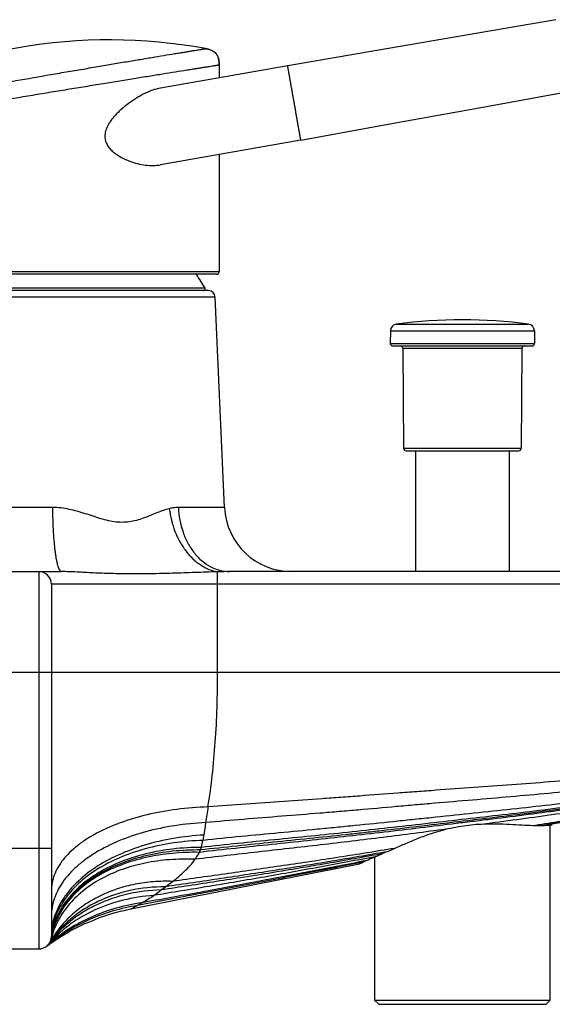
# Model space of a CAD drawing. Header units: millimetres. Extents: x 67 to 591, y 75 to 447.
# Tile 11 of 13: x 450 to 514, y 321 to 438. Entities that reach past the tile are written whole.
import ezdxf

# ---------------------------------------------------------------- set-up
doc = ezdxf.new("R2010")
doc.units = ezdxf.units.MM
doc.header["$LTSCALE"] = 46.255
doc.layers.get('0').update_dxf_attribs({"linetype": 'CONTINUOUS'})

msp = doc.modelspace()

# ---------------------------------------------------------------- linework, layer by layer
at = {"color": 7, "linetype": 'CONTINUOUS'}
for p, q in [((513.92, 438.09), (503.25, 436.26)), ((503.25, 436.26), (492.58, 434.43)), ((472.21, 434.63), (472.15, 434.64)), ((472.32, 434.61), (472.21, 434.63)), ((492.58, 434.43), (481.96, 432.6)), ((481.96, 432.6), (466.81, 429.93)), ((473.79, 432.73), (473.79, 431.16)), ((504.78, 427.58), (515.43, 429.51)), ((494.13, 425.66), (504.78, 427.58)), ((483.52, 423.74), (494.13, 425.66)), ((483.52, 423.74), (466.81, 420.79)), ((473.79, 422.02), (473.79, 408.03)), ((473.49, 407.73), (428.09, 407.73)), ((472.52, 405.78), (429.05, 405.78)), ((474.44, 379.92), (473.32, 405.01)), ((494.2, 400.99), (494.19, 399.48)), ((511.37, 400.99), (511.38, 399.48)), ((494.49, 399.18), (511.08, 399.18)), ((495.68, 398.88), (495.78, 386.98)), ((509.89, 398.88), (509.79, 386.98)), ((496.08, 386.68), (509.49, 386.68)), ((497.19, 386.68), (497.19, 372.28)), ((508.39, 372.28), (508.39, 386.68)), ((438.6, 372.28), (454.98, 372.28)), ((563.29, 372.28), (475.08, 372.28)), ((453.79, 370.78), (453.79, 328.78)), ((513.26, 321.18), (513.26, 342.07)), ((492.31, 338.24), (492.31, 321.18)), ((463.27, 332.05), (490.54, 337.42)), ((490.54, 337.42), (490.96, 337.63)), ((490.54, 337.42), (490.7, 337.5)), ((454.82, 328.7), (454.98, 328.79)), ((455.15, 328.9), (455.29, 328.98)), ((455.29, 328.98), (455.44, 329.07)), ((453.18, 327.58), (453.35, 327.7)), ((453.18, 327.57), (453.3, 327.66)), ((453.19, 327.58), (453.26, 327.63)), ((453.19, 327.58), (453.2, 327.59)), ((453.2, 327.59), (453.2, 327.59)), ((453.21, 327.59), (453.27, 327.64)), ((453.23, 327.61), (453.31, 327.67)), ((453.23, 327.62), (453.24, 327.62)), ((453.23, 327.61), (453.24, 327.62)), ((453.26, 327.64), (453.25, 327.63)), ((453.27, 327.64), (453.28, 327.65)), ((453.3, 327.66), (453.42, 327.75)), ((453.31, 327.67), (453.49, 327.8)), ((453.31, 327.67), (453.42, 327.75)), ((453.35, 327.7), (453.42, 327.76)), ((453.42, 327.75), (453.57, 327.86)), ((453.48, 327.79), (453.57, 327.86)), ((453.49, 327.8), (453.6, 327.88)), ((453.57, 327.86), (453.67, 327.93)), ((453.57, 327.86), (453.62, 327.89)), ((453.59, 328.04), (453.59, 328.04)), ((453.6, 327.88), (453.7, 327.95)), ((453.67, 327.93), (453.77, 328)), ((453.7, 327.95), (453.79, 328.01)), ((453.77, 328), (453.87, 328.07)), ((453.79, 328.01), (453.97, 328.14)), ((453.96, 328.13), (454.09, 328.22)), ((454.08, 328.21), (454.2, 328.29)), ((454.19, 328.29), (454.33, 328.38)), ((454.3, 328.36), (454.44, 328.45)), ((454.43, 328.45), (454.55, 328.52)), ((454.52, 328.5), (454.68, 328.61)), ((454.6, 328.56), (454.9, 328.74)), ((454.6, 328.56), (454.77, 328.66)), ((438.6, 327.28), (452.29, 327.28)), ((492.31, 321.18), (513.26, 321.18)), ((492.31, 321.18), (492.81, 320.68)), ((492.81, 320.68), (512.76, 320.68)), ((512.76, 320.68), (513.26, 321.18))]:
    msp.add_line(p, q, dxfattribs=at)
at = {"color": 9, "linetype": 'CONTINUOUS'}
for p, q in [((473.79, 408.03), (427.79, 408.03)), ((472.11, 406.08), (429.46, 406.08)), ((473.32, 405.01), (428.25, 405.01)), ((494.9, 401.78), (510.68, 401.78)), ((494.2, 400.99), (511.37, 400.99)), ((494.19, 399.48), (511.38, 399.48)), ((509.89, 398.88), (495.68, 398.88)), ((495.78, 386.98), (509.79, 386.98)), ((453.92, 379.92), (441.68, 379.92)), ((474.44, 379.92), (468.94, 379.92)), ((452.29, 372.28), (452.29, 327.28)), ((564.79, 370.78), (453.79, 370.78)), ((473.61, 360.28), (473.61, 370.78)), ((438.6, 360.28), (564.79, 360.28)), ((512.77, 342.08), (512.33, 342)), ((512.77, 342.08), (512.33, 342)), ((438.6, 339.28), (453.79, 339.28)), ((466.88, 334.31), (467.38, 334.69)), ((453.3, 327.67), (453.26, 327.64)), ((453.3, 327.67), (453.26, 327.63)), ((453.6, 328.04), (453.54, 327.95)), ((453.57, 328), (453.54, 327.95)), ((453.6, 328.04), (453.55, 327.96)), ((453.62, 328.02), (453.55, 327.94)), ((453.59, 328.01), (453.55, 327.96)), ((453.6, 328), (453.55, 327.94)), ((453.6, 328.04), (453.57, 328)), ((453.6, 328.04), (453.59, 328.01)), ((453.62, 328.02), (453.6, 328)), ((453.78, 328.61), (453.77, 328.58)), ((453.78, 328.61), (453.77, 328.58)), ((453.78, 328.61), (453.77, 328.58)), ((453.78, 328.61), (453.77, 328.58)), ((453.79, 328.61), (453.78, 328.58)), ((453.79, 328.61), (453.79, 328.57))]:
    msp.add_line(p, q, dxfattribs=at)
at = {"color": 7, "linetype": 'CONTINUOUS'}
for points in [[(473.79, 432.73), (473.79, 432.84), (473.78, 432.95), (473.78, 433.06), (473.77, 433.16), (473.76, 433.26), (473.74, 433.35), (473.72, 433.44), (473.7, 433.53), (473.67, 433.61), (473.64, 433.69), (473.6, 433.77), (473.57, 433.84), (473.52, 433.91), (473.48, 433.98), (473.43, 434.04), (473.38, 434.1), (473.32, 434.15), (473.26, 434.21), (473.2, 434.26), (473.13, 434.31), (473.05, 434.35), (472.98, 434.39), (472.89, 434.43), (472.81, 434.47), (472.72, 434.5), (472.62, 434.53), (472.52, 434.56), (472.42, 434.58), (472.32, 434.61)], [(454.9, 328.74), (455.23, 328.95), (455.62, 329.18), (456.05, 329.42), (456.58, 329.7), (457.14, 329.99), (457.72, 330.26), (458.32, 330.52), (458.93, 330.77), (459.54, 331.01), (460.16, 331.22), (460.78, 331.42), (461.41, 331.61), (462.04, 331.77), (462.68, 331.92), (463.27, 332.05)]]:
    msp.add_lwpolyline(points, dxfattribs=at)
for centre, radius, start, end in [((460.75, 372.68), 63, 79.5761, 120.2873), ((470.2, 424.02), 10.79, 79.0341, 79.6081), ((461.35, 432.68), 12.44, 359.9682, 0.4542), ((450.79, 393.62), 24.7, 30.2946, 34.8348), ((473.49, 408.03), 0.3, 270, 360), ((471.94, 405.98), 0.2, 270, 30.2946), ((472.52, 404.98), 0.8, 2.5562, 90), ((495, 400.98), 0.8, 97.5557, 179.5), ((502.79, 342.3), 60, 82.4443, 97.5557), ((510.57, 400.98), 0.8, 0.5, 82.4443), ((494.49, 399.48), 0.3, 179.5, 270), ((511.08, 399.48), 0.3, 270, 0.5), ((495.38, 398.88), 0.3, 0.5, 90), ((510.19, 398.88), 0.3, 90, 179.5), ((496.08, 386.98), 0.3, 180.5, 270), ((509.49, 386.98), 0.3, 270, 359.5), ((482.43, 380.28), 8, 182.5562, 270), ((452.29, 370.78), 1.5, 0, 90), ((494.46, 550.19), 208.97, 275.03, 275.2287), ((519.19, 280.08), 64.05, 113.4092, 113.9146), ((511, 296.48), 45.77, 115.4372, 115.9682), ((452.29, 328.78), 1.5, 270, 360)]:
    msp.add_arc(centre, radius, start, end, dxfattribs=at)
at = {"color": 9, "linetype": 'CONTINUOUS'}
for centre, radius, start, end in [((475.1, 321.78), 50.49, 90.0268, 91.7034), ((566.73, 328.74), 95.53, 170.6722, 171.8141), ((546.4, 331.64), 74.99, 171.8005, 172.942), ((462.81, 342), 9.24, 348.9738, 352.9242), ((463.6, 341.56), 8.36, 342.6938, 344.9132), ((461.75, 342.22), 10.31, 344.0522, 348.868), ((466.35, 341.5), 5.76, 332.0784, 335.1238), ((456.05, 348.32), 17.71, 298.7089, 304.1334), ((461.54, 328.34), 7.76, 176.7592, 177.2833), ((462.16, 327.45), 8.46, 170.9852, 171.4622), ((462.03, 327.69), 8.3, 172.4751, 172.9628), ((462.47, 327.11), 8.82, 169.1538, 169.6098), ((463.32, 326), 9.87, 163.7371, 164.1375), ((465.45, 314.36), 18.02, 131.7931, 132.3902), ((466.15, 312.26), 20.07, 129.2973, 129.8317), ((464.24, 318.61), 14.19, 139.1233, 139.6055), ((465.5, 314.3), 18.11, 131.4202, 131.7933), ((466.2, 312.2), 20.14, 128.9647, 129.2974), ((464.34, 320.08), 13.37, 143.8785, 144.1876), ((464.27, 318.58), 14.24, 138.8691, 139.1234), ((465.54, 314.26), 18.15, 131.225, 131.4203), ((466.22, 312.17), 20.18, 128.791, 128.9648), ((464.94, 321.61), 13.04, 148.7367, 150.459), ((463.3, 326), 9.86, 165.121, 165.859), ((463.3, 326), 9.86, 164.8772, 165.121), ((462.46, 327.12), 8.81, 170.4474, 170.722), ((462.47, 327.12), 8.82, 169.6097, 170.2289), ((462.16, 327.45), 8.46, 171.4622, 172.109), ((462.02, 327.69), 8.3, 172.9628, 173.6231), ((463.31, 326), 9.87, 164.1374, 164.6837)]:
    msp.add_arc(centre, radius, start, end, dxfattribs=at)
for points, knots in [([(428.98, 427.08), (428.98, 427.08), (429.02, 427.09), (429.1, 427.1), (429.23, 427.13), (429.42, 427.16), (429.65, 427.21), (430.07, 427.28), (430.72, 427.41), (431.64, 427.58), (432.74, 427.78), (434.01, 428.02), (436.01, 428.39), (438.82, 428.9), (442.5, 429.57), (446.48, 430.28), (450.61, 431), (454.07, 431.61), (456.81, 432.07), (458.78, 432.41), (460.68, 432.73), (462.48, 433.04), (464.18, 433.32), (465.74, 433.58), (467.16, 433.82), (468.25, 434), (469.04, 434.13), (469.56, 434.21), (470.04, 434.29), (470.47, 434.36), (470.86, 434.43), (471.19, 434.48), (471.48, 434.53), (471.68, 434.56), (471.82, 434.58), (471.91, 434.6), (471.98, 434.61), (472.04, 434.62), (472.08, 434.63), (472.11, 434.63), (472.12, 434.63), (472.13, 434.64), (472.14, 434.64), (472.15, 434.64), (472.15, 434.64), (472.15, 434.64)], [0, 0, 0, 0, 0.00062, 0.002474, 0.005552, 0.009846, 0.015347, 0.022044, 0.038931, 0.060309, 0.085955, 0.115581, 0.148874, 0.225072, 0.311509, 0.40487, 0.50168, 0.598387, 0.645588, 0.691432, 0.735501, 0.777378, 0.816652, 0.852944, 0.885898, 0.915188, 0.928366, 0.940518, 0.951608, 0.96161, 0.970502, 0.978261, 0.984863, 0.990288, 0.992555, 0.994523, 0.996192, 0.99756, 0.998626, 0.999045, 0.999388, 0.999656, 0.999847, 0.999962, 1, 1, 1, 1]), ([(473.79, 432.67), (473.79, 432.67), (473.79, 432.67), (473.78, 432.67), (473.78, 432.67), (473.78, 432.67), (473.77, 432.67), (473.76, 432.67), (473.74, 432.66), (473.72, 432.66), (473.7, 432.66), (473.66, 432.65), (473.61, 432.64), (473.53, 432.63), (473.44, 432.62), (473.34, 432.6), (473.22, 432.58), (473.04, 432.55), (472.78, 432.51), (472.43, 432.45), (472.02, 432.39), (471.57, 432.32), (471.06, 432.23), (470.51, 432.15), (469.68, 432.01), (468.53, 431.83), (467.03, 431.59), (465.38, 431.32), (463.59, 431.03), (461.68, 430.72), (459.67, 430.39), (457.57, 430.05), (454.67, 429.58), (450.98, 428.97), (446.58, 428.23), (442.32, 427.51), (438.38, 426.84), (435.36, 426.32), (433.21, 425.95), (431.84, 425.72), (430.65, 425.51), (429.67, 425.34), (428.88, 425.2), (428.37, 425.11), (428.06, 425.05), (427.92, 425.03), (427.83, 425.01), (427.8, 425.01), (427.79, 425.01)], [0, 0, 0, 0, 0.000009, 0.000038, 0.000085, 0.000151, 0.00034, 0.000604, 0.000943, 0.001357, 0.001845, 0.002409, 0.003759, 0.005407, 0.00735, 0.009589, 0.012121, 0.014947, 0.021469, 0.029136, 0.037926, 0.047816, 0.058786, 0.07081, 0.083854, 0.112863, 0.14553, 0.181537, 0.22054, 0.26217, 0.306022, 0.351689, 0.39876, 0.495359, 0.592274, 0.685938, 0.772839, 0.849592, 0.883175, 0.913082, 0.938991, 0.960603, 0.977685, 0.99003, 0.994377, 0.997494, 0.999372, 1, 1, 1, 1]), ([(482.74, 428.17), (482.73, 428.24), (482.7, 428.39), (482.66, 428.6), (482.63, 428.82), (482.59, 429.03), (482.55, 429.25), (482.51, 429.46), (482.48, 429.66), (482.44, 429.87), (482.41, 430.06), (482.37, 430.26), (482.34, 430.45), (482.31, 430.63), (482.27, 430.81), (482.25, 430.98), (482.22, 431.14), (482.19, 431.3), (482.16, 431.45), (482.14, 431.59), (482.11, 431.73), (482.09, 431.85), (482.07, 431.97), (482.05, 432.08), (482.04, 432.17), (482.02, 432.26), (482.01, 432.34), (481.99, 432.41), (481.98, 432.47), (481.98, 432.51), (481.97, 432.54), (481.97, 432.55), (481.97, 432.57), (481.96, 432.58), (481.96, 432.59), (481.96, 432.6), (481.96, 432.6), (481.96, 432.6), (481.96, 432.6), (481.96, 432.6), (481.96, 432.6)], [0, 0, 0, 0, 0.049063, 0.098016, 0.146729, 0.195086, 0.242977, 0.290279, 0.336885, 0.382677, 0.427549, 0.47139, 0.514096, 0.555564, 0.595692, 0.634387, 0.671552, 0.707101, 0.740944, 0.773005, 0.803202, 0.831465, 0.857724, 0.881917, 0.903986, 0.923877, 0.941542, 0.956938, 0.97003, 0.980784, 0.985276, 0.989176, 0.992479, 0.995184, 0.99729, 0.998795, 0.999322, 0.999699, 0.999925, 1, 1, 1, 1]), ([(483.52, 423.74), (483.52, 423.74), (483.52, 423.74), (483.52, 423.74), (483.52, 423.74), (483.52, 423.75), (483.52, 423.75), (483.52, 423.76), (483.52, 423.77), (483.51, 423.79), (483.51, 423.8), (483.51, 423.83), (483.5, 423.88), (483.49, 423.93), (483.48, 424), (483.46, 424.08), (483.45, 424.17), (483.43, 424.27), (483.41, 424.37), (483.39, 424.49), (483.37, 424.61), (483.35, 424.75), (483.32, 424.89), (483.29, 425.04), (483.27, 425.2), (483.24, 425.36), (483.2, 425.53), (483.17, 425.71), (483.14, 425.89), (483.11, 426.08), (483.07, 426.28), (483.04, 426.48), (483.01, 426.68), (482.97, 426.88), (482.93, 427.09), (482.9, 427.31), (482.86, 427.52), (482.82, 427.74), (482.78, 427.95), (482.76, 428.1), (482.74, 428.17)], [0, 0, 0, 0, 0.000075, 0.000301, 0.000678, 0.001205, 0.00271, 0.004816, 0.007521, 0.010824, 0.014724, 0.019216, 0.02997, 0.043062, 0.058458, 0.076123, 0.096014, 0.118083, 0.142276, 0.168535, 0.196798, 0.226995, 0.259056, 0.292899, 0.328448, 0.365613, 0.404308, 0.444436, 0.485904, 0.52861, 0.572451, 0.617323, 0.663115, 0.709721, 0.757023, 0.804914, 0.853271, 0.901984, 0.950937, 1, 1, 1, 1]), ([(467.85, 379.78), (467.61, 379.72), (467.13, 379.58), (466.16, 379.21), (465.17, 378.79), (464.13, 378.43), (463.29, 378.23), (462.41, 378.13), (461.51, 378.17), (460.59, 378.34), (459.68, 378.58), (458.76, 378.88), (457.52, 379.29), (456.25, 379.66), (454.93, 379.88), (454.26, 379.92), (453.92, 379.92)], [0, 0, 0, 0, 0.050787, 0.104001, 0.2162, 0.27452, 0.334113, 0.395088, 0.457676, 0.521955, 0.587728, 0.654684, 0.722549, 0.86025, 0.929914, 1, 1, 1, 1]), ([(453.92, 379.92), (453.93, 379.42), (453.95, 378.43), (454.01, 377.01), (454.09, 375.89), (454.18, 375.06), (454.25, 374.51), (454.32, 374.01), (454.4, 373.57), (454.49, 373.19), (454.58, 372.87), (454.67, 372.62), (454.76, 372.46), (454.83, 372.36), (454.88, 372.31), (454.93, 372.29), (454.97, 372.28), (454.98, 372.28)], [0, 0, 0, 0, 0.192317, 0.376165, 0.545021, 0.621946, 0.692958, 0.757454, 0.8149, 0.86485, 0.906969, 0.941071, 0.967228, 0.977509, 0.986137, 0.993449, 1, 1, 1, 1]), ([(468.94, 379.92), (468.85, 379.92), (468.49, 379.91), (468.12, 379.85), (467.85, 379.78)], [0, 0, 0, 0, 0.242316, 1, 1, 1, 1]), ([(467.85, 379.78), (467.96, 378.86), (468.3, 377.49), (469.07, 375.84), (469.79, 374.73), (470.62, 373.79), (471.55, 373.05), (472.55, 372.51), (473.25, 372.31), (473.6, 372.26)], [0, 0, 0, 0, 0.276782, 0.411884, 0.542225, 0.666502, 0.784019, 0.894857, 1, 1, 1, 1]), ([(468.94, 379.92), (468.98, 378.92), (469.24, 377.43), (470.02, 375.65), (470.79, 374.49), (471.71, 373.53), (472.75, 372.82), (473.89, 372.38), (474.69, 372.28), (475.08, 372.28)], [0, 0, 0, 0, 0.278472, 0.412528, 0.540979, 0.663219, 0.779509, 0.891071, 1, 1, 1, 1]), ([(473.6, 372.26), (473.15, 372.24), (472.24, 372.21), (470.46, 372.15), (468.26, 372.07), (465.7, 372.01), (463.26, 371.99), (460.96, 372.03), (459.16, 372.1), (457.79, 372.16), (456.83, 372.22), (455.9, 372.26), (455.29, 372.28), (454.98, 372.28)], [0, 0, 0, 0, 0.073025, 0.145584, 0.288391, 0.426527, 0.558149, 0.681683, 0.796105, 0.849841, 0.901431, 0.95124, 1, 1, 1, 1]), ([(473.61, 370.78), (473.61, 370.95), (473.61, 371.27), (473.61, 371.7), (473.61, 372), (473.6, 372.17), (473.6, 372.23), (473.6, 372.26)], [0, 0, 0, 0, 0.347606, 0.65318, 0.879772, 0.954417, 1, 1, 1, 1]), ([(472.46, 344.22), (472.67, 345.47), (473.01, 348.04), (473.36, 352), (473.57, 356.1), (473.61, 358.88), (473.61, 360.28)], [0, 0, 0, 0, 0.235324, 0.482863, 0.739153, 1, 1, 1, 1]), ([(544.79, 350.1), (543.28, 349.96), (540.27, 349.69), (535.76, 349.28), (531.24, 348.86), (526.73, 348.42), (522.22, 347.98), (517.7, 347.56), (513.18, 347.19), (508.66, 346.85), (504.14, 346.52), (500.37, 346.25), (497.35, 346.03), (494.33, 345.8), (491.32, 345.57), (488.3, 345.35), (485.29, 345.13), (481.51, 344.88), (476.99, 344.56), (473.97, 344.34), (472.46, 344.22)], [0, 0, 0, 0, 0.062484, 0.124966, 0.187444, 0.249915, 0.312385, 0.374863, 0.437359, 0.499869, 0.562382, 0.624894, 0.656151, 0.687407, 0.749922, 0.781181, 0.812441, 0.874965, 0.937489, 1, 1, 1, 1]), ([(544.79, 349.38), (543.28, 349.21), (540.26, 348.87), (535.73, 348.36), (531.2, 347.85), (526.67, 347.31), (522.15, 346.77), (517.62, 346.27), (513.08, 345.82), (508.54, 345.42), (503.99, 345.03), (500.2, 344.71), (497.17, 344.45), (494.15, 344.18), (491.12, 343.91), (488.09, 343.65), (485.06, 343.4), (481.26, 343.1), (476.72, 342.74), (473.69, 342.48), (472.17, 342.34)], [0, 0, 0, 0, 0.062482, 0.124963, 0.187437, 0.2499, 0.312359, 0.374828, 0.437321, 0.499833, 0.562351, 0.624866, 0.656124, 0.687383, 0.749902, 0.781163, 0.812427, 0.874957, 0.937487, 1, 1, 1, 1]), ([(539.98, 347.74), (537.14, 347.28), (531.46, 346.34), (524.35, 345.22), (518.65, 344.37), (514.38, 343.78), (510.09, 343.22), (506.52, 342.78), (503.66, 342.43), (500.8, 342.08), (497.22, 341.64), (492.93, 341.13), (488.64, 340.65), (484.34, 340.18), (478.61, 339.58), (474.31, 339.13), (471.45, 338.8)], [0, 0, 0, 0, 0.124955, 0.249893, 0.31236, 0.374836, 0.437328, 0.499831, 0.531085, 0.562339, 0.624848, 0.687361, 0.749883, 0.812414, 0.87495, 1, 1, 1, 1]), ([(540.49, 347.88), (537.63, 347.43), (533.34, 346.74), (527.63, 345.84), (521.91, 344.97), (516.18, 344.15), (510.43, 343.42), (506.12, 342.89), (501.81, 342.38), (497.5, 341.87), (493.9, 341.45), (491.02, 341.13), (488.15, 340.81), (484.54, 340.44), (478.78, 339.85), (474.46, 339.4), (471.58, 339.08)], [0, 0, 0, 0, 0.124954, 0.187426, 0.249892, 0.37483, 0.43732, 0.499824, 0.562334, 0.624845, 0.687358, 0.718618, 0.749881, 0.812412, 0.874949, 1, 1, 1, 1]), ([(541.15, 348.06), (538.27, 347.61), (533.95, 346.94), (528.18, 346.06), (523.85, 345.41), (519.52, 344.78), (515.19, 344.19), (510.85, 343.64), (506.5, 343.13), (502.15, 342.64), (497.8, 342.13), (493.45, 341.64), (489.1, 341.17), (484.74, 340.73), (478.93, 340.15), (474.57, 339.71), (471.67, 339.39)], [0, 0, 0, 0, 0.124954, 0.187425, 0.249891, 0.312356, 0.374827, 0.437314, 0.499818, 0.562331, 0.624844, 0.687358, 0.74988, 0.812412, 0.874949, 1, 1, 1, 1]), ([(544.2, 348.7), (542.7, 348.49), (539.69, 348.06), (535.19, 347.43), (530.68, 346.79), (526.18, 346.14), (521.67, 345.5), (517.16, 344.91), (512.64, 344.37), (508.12, 343.87), (503.59, 343.39), (499.82, 343), (496.8, 342.69), (493.78, 342.37), (490.76, 342.06), (487.74, 341.76), (484.72, 341.47), (480.94, 341.12), (476.41, 340.69), (473.38, 340.39), (471.88, 340.23)], [0, 0, 0, 0, 0.06248, 0.12496, 0.187433, 0.249895, 0.312352, 0.374818, 0.437307, 0.499814, 0.562327, 0.624841, 0.656099, 0.687359, 0.749883, 0.781147, 0.812413, 0.874949, 0.937483, 1, 1, 1, 1]), ([(538.69, 347.37), (535.95, 346.88), (531.83, 346.15), (526.33, 345.22), (522.21, 344.56), (518.07, 343.93), (512.56, 343.13), (508.41, 342.57), (505.65, 342.2)], [0, 0, 0, 0, 0.249993, 0.374977, 0.499955, 0.624939, 0.749941, 1, 1, 1, 1]), ([(535.74, 346.49), (533.72, 346.09), (530.7, 345.49), (526.66, 344.71), (523.64, 344.13), (520.61, 343.57), (516.56, 342.84), (513.52, 342.33), (511.49, 342)], [0, 0, 0, 0, 0.250015, 0.375013, 0.500004, 0.624993, 0.749987, 1, 1, 1, 1]), ([(535.16, 346.35), (533.3, 345.98), (530.5, 345.43), (526.78, 344.69), (523.98, 344.14), (521.18, 343.6), (517.45, 342.89), (514.65, 342.4), (512.77, 342.08)], [0, 0, 0, 0, 0.250015, 0.375014, 0.500008, 0.624999, 0.749993, 1, 1, 1, 1]), ([(534.84, 346.26), (533, 345.9), (530.25, 345.36), (526.58, 344.63), (523.82, 344.09), (521.07, 343.55), (517.39, 342.85), (514.63, 342.35), (512.78, 342.03)], [0, 0, 0, 0, 0.250012, 0.375012, 0.500007, 0.624999, 0.749994, 1, 1, 1, 1]), ([(472.46, 344.22), (471.22, 344.18), (468.79, 343.99), (465.28, 343.36), (462.55, 342.55), (460.55, 341.75), (459.2, 341.1), (457.98, 340.39), (456.9, 339.62), (455.96, 338.8), (455.18, 337.94), (454.56, 337.04), (454.12, 336.12), (453.85, 335.18), (453.79, 334.54), (453.79, 334.22)], [0, 0, 0, 0, 0.162457, 0.319167, 0.466281, 0.535256, 0.600731, 0.662488, 0.720411, 0.774509, 0.824943, 0.872057, 0.916397, 0.958729, 1, 1, 1, 1]), ([(472.17, 342.34), (470.95, 342.28), (468.54, 342.05), (465.08, 341.33), (461.9, 340.26), (459.54, 339.09), (457.9, 338), (456.83, 337.15), (455.91, 336.24), (455.15, 335.29), (454.55, 334.29), (454.11, 333.27), (453.85, 332.23), (453.79, 331.53), (453.79, 331.18)], [0, 0, 0, 0, 0.157567, 0.30984, 0.453541, 0.586069, 0.647662, 0.705994, 0.761113, 0.813197, 0.862572, 0.90972, 0.955276, 1, 1, 1, 1]), ([(471.98, 340.86), (470.76, 340.79), (468.37, 340.53), (464.93, 339.73), (461.79, 338.57), (459.05, 337.08), (457.12, 335.56), (455.88, 334.22), (455.13, 333.19), (454.53, 332.13), (454.1, 331.03), (453.84, 329.91), (453.79, 329.15), (453.79, 328.78)], [0, 0, 0, 0, 0.153724, 0.302588, 0.443744, 0.574994, 0.695125, 0.751085, 0.804466, 0.855568, 0.904816, 0.952749, 1, 1, 1, 1]), ([(500.81, 341.55), (499.57, 341.39), (497.08, 341.06), (493.35, 340.58), (489.62, 340.12), (485.88, 339.68), (482.14, 339.26), (477.15, 338.7), (473.42, 338.27), (470.93, 337.97)], [0, 0, 0, 0, 0.12497, 0.249949, 0.374942, 0.499951, 0.624972, 0.749995, 1, 1, 1, 1]), ([(471.88, 340.23), (470.69, 340.19), (468.37, 339.99), (465.02, 339.3), (461.95, 338.24), (459.24, 336.85), (456.99, 335.16), (455.53, 333.5), (454.68, 332.09), (454.22, 331.01), (453.91, 329.9), (453.81, 329.15), (453.79, 328.78)], [0, 0, 0, 0, 0.152458, 0.299924, 0.439879, 0.570431, 0.690609, 0.800688, 0.85255, 0.902719, 0.951681, 1, 1, 1, 1]), ([(471.67, 339.39), (470.54, 339.39), (468.31, 339.26), (465.09, 338.7), (462.12, 337.76), (459.48, 336.49), (457.26, 334.92), (455.78, 333.36), (454.88, 332), (454.37, 330.96), (453.99, 329.88), (453.85, 329.15), (453.8, 328.78)], [0, 0, 0, 0, 0.150732, 0.29635, 0.434751, 0.56442, 0.684676, 0.795926, 0.848748, 0.900078, 0.950335, 1, 1, 1, 1]), ([(471.58, 339.08), (470.47, 339.09), (468.28, 338.99), (465.1, 338.46), (462.17, 337.57), (459.55, 336.35), (457.34, 334.82), (455.86, 333.29), (454.95, 331.96), (454.42, 330.94), (454.03, 329.87), (453.86, 329.14), (453.8, 328.78)], [0, 0, 0, 0, 0.1502, 0.295247, 0.433168, 0.562568, 0.682853, 0.794467, 0.847585, 0.89927, 0.949923, 1, 1, 1, 1]), ([(471.45, 338.8), (470.36, 338.82), (468.21, 338.75), (465.1, 338.26), (462.22, 337.41), (459.64, 336.23), (457.44, 334.73), (455.96, 333.24), (455.04, 331.93), (454.48, 330.92), (454.07, 329.86), (453.88, 329.14), (453.81, 328.77)], [0, 0, 0, 0, 0.149045, 0.29298, 0.430035, 0.558993, 0.679391, 0.791717, 0.845394, 0.897747, 0.949144, 1, 1, 1, 1]), ([(492.38, 338.27), (490.19, 337.86), (486.9, 337.24), (482.5, 336.44), (478.1, 335.66), (472.6, 334.73), (468.19, 334.01), (465.98, 333.66)], [0, 0, 0, 0, 0.249991, 0.37499, 0.499993, 0.749999, 1, 1, 1, 1]), ([(493.23, 338.63), (492.13, 338.43), (489.94, 338.04), (486.66, 337.46), (483.36, 336.9), (480.07, 336.36), (476.77, 335.83), (472.38, 335.15), (469.08, 334.65), (466.88, 334.31)], [0, 0, 0, 0, 0.124989, 0.249982, 0.374981, 0.499986, 0.624994, 0.75, 1, 1, 1, 1]), ([(493.74, 338.86), (492.65, 338.67), (490.46, 338.29), (487.17, 337.73), (483.88, 337.18), (480.58, 336.67), (477.28, 336.16), (472.88, 335.5), (469.58, 335.01), (467.38, 334.69)], [0, 0, 0, 0, 0.124986, 0.249978, 0.374977, 0.499983, 0.624993, 0.750001, 1, 1, 1, 1]), ([(494.69, 339.27), (493.59, 339.09), (491.39, 338.73), (488.09, 338.21), (484.79, 337.7), (481.48, 337.21), (478.18, 336.74), (473.77, 336.11), (470.46, 335.65), (468.25, 335.33)], [0, 0, 0, 0, 0.124982, 0.249972, 0.374971, 0.499979, 0.624992, 0.750002, 1, 1, 1, 1]), ([(470.93, 337.97), (470.97, 338.04), (471.16, 338.31), (471.33, 338.58), (471.45, 338.8)], [0, 0, 0, 0, 0.249479, 1, 1, 1, 1]), ([(470.93, 337.97), (469.91, 338.01), (467.92, 337.98), (465.01, 337.59), (462.3, 336.85), (459.85, 335.78), (457.72, 334.41), (455.96, 332.76), (454.84, 331.17), (454.19, 329.82), (453.94, 329.12), (453.84, 328.76)], [0, 0, 0, 0, 0.145644, 0.286408, 0.421073, 0.548891, 0.669718, 0.784128, 0.893476, 0.946957, 1, 1, 1, 1]), ([(490.96, 337.63), (488.72, 337.19), (484.23, 336.31), (478.62, 335.22), (474.13, 334.36), (469.64, 333.51), (466.27, 332.88), (464.03, 332.46)], [0, 0, 0, 0, 0.250001, 0.500003, 0.625003, 0.750003, 1, 1, 1, 1]), ([(491.34, 337.81), (489.11, 337.38), (484.65, 336.51), (479.08, 335.44), (474.61, 334.59), (470.14, 333.77), (466.79, 333.18), (464.55, 332.78)], [0, 0, 0, 0, 0.249999, 0.500001, 0.625002, 0.750002, 1, 1, 1, 1]), ([(468.25, 335.33), (468.5, 335.52), (468.98, 335.91), (469.68, 336.54), (470.34, 337.22), (470.74, 337.71), (470.93, 337.97)], [0, 0, 0, 0, 0.2467, 0.495868, 0.747072, 1, 1, 1, 1]), ([(467.38, 334.69), (465.97, 334.69), (463.2, 334.41), (459.93, 333.31), (457.62, 332.02), (456.07, 330.87), (454.71, 329.55), (453.94, 328.56), (453.6, 328.04)], [0, 0, 0, 0, 0.266435, 0.520782, 0.64381, 0.764332, 0.882851, 1, 1, 1, 1]), ([(468.25, 335.34), (467.49, 335.36), (465.99, 335.33), (463.78, 335.04), (461.67, 334.49), (459.71, 333.7), (457.9, 332.69), (456.29, 331.45), (454.9, 330.02), (454.13, 328.94), (453.79, 328.38)], [0, 0, 0, 0, 0.135532, 0.267818, 0.396727, 0.522323, 0.644881, 0.764878, 0.88298, 1, 1, 1, 1]), ([(467.38, 334.69), (467.45, 334.74), (467.74, 334.95), (468.04, 335.17), (468.25, 335.33)], [0, 0, 0, 0, 0.244749, 1, 1, 1, 1]), ([(466.88, 334.31), (465.53, 334.27), (462.89, 333.95), (459.78, 332.9), (457.56, 331.69), (456.06, 330.63), (454.72, 329.42), (453.95, 328.51), (453.6, 328.04)], [0, 0, 0, 0, 0.266421, 0.521334, 0.644611, 0.765218, 0.883517, 1, 1, 1, 1]), ([(465.98, 333.66), (464.76, 333.57), (462.36, 333.2), (458.99, 332.05), (456.48, 330.61), (454.75, 329.2), (453.98, 328.43), (453.62, 328.02)], [0, 0, 0, 0, 0.264881, 0.520011, 0.764664, 0.88342, 1, 1, 1, 1]), ([(465.98, 333.66), (466.06, 333.71), (466.36, 333.92), (466.65, 334.14), (466.88, 334.31)], [0, 0, 0, 0, 0.241185, 1, 1, 1, 1]), ([(464.55, 332.78), (463.52, 332.63), (461.48, 332.2), (458.57, 331.16), (455.9, 329.75), (454.31, 328.56), (453.57, 327.92)], [0, 0, 0, 0, 0.25848, 0.511844, 0.759157, 1, 1, 1, 1]), ([(464.03, 332.46), (463.06, 332.3), (461.15, 331.87), (458.41, 330.88), (455.87, 329.57), (454.31, 328.49), (453.58, 327.9)], [0, 0, 0, 0, 0.25581, 0.508154, 0.75635, 1, 1, 1, 1]), ([(463.27, 332.05), (463.28, 332.05), (463.28, 332.05), (463.29, 332.06), (463.31, 332.07), (463.33, 332.08), (463.36, 332.09), (463.41, 332.12), (463.49, 332.16), (463.6, 332.22), (463.73, 332.29), (463.87, 332.37), (463.97, 332.43), (464.03, 332.46)], [0, 0, 0, 0, 0.004891, 0.017911, 0.039587, 0.070364, 0.110031, 0.15808, 0.277408, 0.424793, 0.596662, 0.789444, 1, 1, 1, 1]), ([(464.03, 332.46), (464.07, 332.49), (464.24, 332.59), (464.42, 332.7), (464.55, 332.78)], [0, 0, 0, 0, 0.236294, 1, 1, 1, 1])]:
    msp.add_open_spline(points, degree=3, knots=knots, dxfattribs=at)
at = {"color": 7, "linetype": 'CONTINUOUS'}
for points, knots in [([(472.25, 434.62), (472.37, 434.6), (472.59, 434.55), (472.91, 434.44), (473.2, 434.27), (473.44, 434.05), (473.62, 433.77), (473.73, 433.46), (473.78, 433.12), (473.79, 432.89), (473.79, 432.78)], [0, 0, 0, 0, 0.130114, 0.256857, 0.37997, 0.500359, 0.620612, 0.743433, 0.869956, 1, 1, 1, 1]), ([(466.81, 429.93), (466.49, 429.87), (465.84, 429.69), (464.88, 429.28), (463.92, 428.75), (462.97, 428.1), (462.21, 427.48), (461.63, 426.93), (461.21, 426.47), (460.82, 425.98), (460.49, 425.44), (460.24, 424.84), (460.17, 424.41), (460.17, 424.19)], [0, 0, 0, 0, 0.105903, 0.218791, 0.337813, 0.462045, 0.590717, 0.656569, 0.723371, 0.791122, 0.859849, 0.929558, 1, 1, 1, 1]), ([(460.17, 424.19), (460.17, 424.09), (460.18, 423.89), (460.27, 423.51), (460.48, 423.07), (460.83, 422.62), (461.25, 422.24), (461.7, 421.92), (462.31, 421.56), (463.1, 421.21), (464.06, 420.92), (465.01, 420.74), (465.92, 420.69), (466.52, 420.74), (466.81, 420.79)], [0, 0, 0, 0, 0.03632, 0.072483, 0.143701, 0.213415, 0.281647, 0.34852, 0.414117, 0.54151, 0.663875, 0.781022, 0.892921, 1, 1, 1, 1]), ([(500.81, 341.55), (501.61, 341.75), (503.21, 342.06), (504.84, 342.18), (505.65, 342.2)], [0, 0, 0, 0, 0.501826, 1, 1, 1, 1]), ([(505.65, 342.2), (506.19, 342.21), (507.24, 342.2), (508.76, 342.14), (510.17, 342.05), (511.07, 342.01), (511.49, 342)], [0, 0, 0, 0, 0.276937, 0.539212, 0.781823, 1, 1, 1, 1]), ([(511.49, 342), (511.57, 341.99), (511.84, 341.99), (512.12, 341.99), (512.33, 342)], [0, 0, 0, 0, 0.260701, 1, 1, 1, 1]), ([(512.33, 342), (512.37, 342), (512.52, 342.01), (512.67, 342.02), (512.78, 342.03)], [0, 0, 0, 0, 0.257399, 1, 1, 1, 1]), ([(494.69, 339.27), (495.14, 339.47), (496.08, 339.89), (497.55, 340.5), (499.14, 341.08), (500.24, 341.41), (500.81, 341.55)], [0, 0, 0, 0, 0.22634, 0.471387, 0.730626, 1, 1, 1, 1]), ([(491.34, 337.81), (491.41, 337.85), (491.76, 338.01), (492.11, 338.16), (492.38, 338.27)], [0, 0, 0, 0, 0.216385, 1, 1, 1, 1]), ([(492.38, 338.27), (492.45, 338.3), (492.73, 338.41), (493.01, 338.54), (493.23, 338.63)], [0, 0, 0, 0, 0.234125, 1, 1, 1, 1]), ([(493.74, 338.86), (493.82, 338.89), (494.13, 339.03), (494.45, 339.17), (494.69, 339.27)], [0, 0, 0, 0, 0.240676, 1, 1, 1, 1])]:
    msp.add_open_spline(points, degree=3, knots=knots, dxfattribs=at)

doc.saveas('drawing.dxf')
